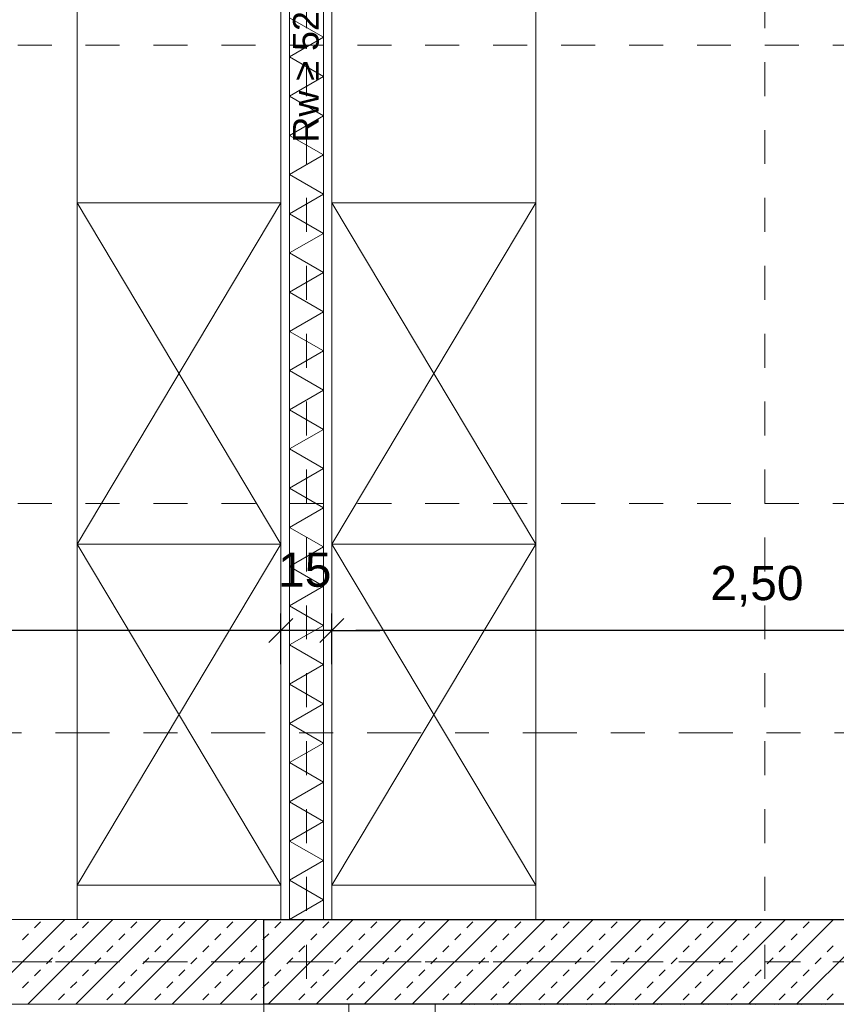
# Model space of a CAD drawing. Header units: metres. Extents: x -45.2 to 14.3, y -31.8 to 10.2.
# Tile 102 of 148: x -3.5 to -1.1, y -13.6 to -10.7. Entities that reach past the tile are written whole.
import ezdxf

# ---------------------------------------------------------------- set-up
doc = ezdxf.new("R2010")
doc.units = ezdxf.units.M
doc.header["$LTSCALE"] = 0.05
for name, pattern in [('Achsen 01', [5.291531, 3.175, -1.058062, 0.352704, -0.705764]), ('ISO-07 Punktiert', [0.889, 0.127, -0.762]), ('Raster 01', [2, 1, -1]), ('VW-01 Strichlinie kurz', [2, 1, -1])]:
    doc.linetypes.add(name, pattern=pattern)
doc.layers.get('0').update_dxf_attribs({"lineweight": 25})
for name, color, linetype, lineweight in [('013_Beton und Stahlbetonarbeiten-000 Unterzüge', 7, 'ISO-07 Punktiert', 13), ('013_Beton und Stahlbetonarbeiten-330 Außenwände', 7, 'Continuous', 25), ('013_Beton und Stahlbetonarbeiten-340 Innenwände', 7, 'Continuous', 18), ('039_Trockenbauarbeiten-340 Gipskarton', 7, 'Continuous', 9), ('AV1-Akustikvorgaben-Trennwände', 7, 'Continuous', 5), ('AV1-Einrichtung Bemaßung', 7, 'Continuous', 9), ('AV1-Schnitt Achsen', 7, 'Achsen 01', 18)]:
    doc.layers.add(name, color=color, linetype=linetype, lineweight=lineweight)
for name, color, linetype, lineweight, true_color in [('014_Fassadenarbeiten-330 mineralische Dämmung', 7, 'Continuous', 9, 0x666666), ('039_Trockenbauarbeiten-340 Dämmung', 7, 'Continuous', 9, 0xc0c0c0), ('AV1-Achsen', 1, 'Achsen 01', 18, 0xff0000), ('AV1-Einrichtung', 7, 'Continuous', 9, 0xa6a6a6), ('AV1-Raster', 7, 'Raster 01', 9, 0xa6a6a6)]:
    doc.layers.add(name, color=color, linetype=linetype, lineweight=lineweight, true_color=true_color)
doc.styles.add('Arial', font='arial.ttf')

msp = doc.modelspace()

# ---------------------------------------------------------------- linework, layer by layer
at = {"color": 0, "linetype": 'Continuous', "lineweight": 15}
for p, q in [((-2.7396, -12.4882), (-2.8104, -12.5589)), ((-2.7396, -12.4882), (-2.8104, -12.5589)), ((-2.6604, -12.5589), (-2.5896, -12.4882)), ((-2.6604, -12.5589), (-2.5896, -12.4882))]:
    msp.add_line(p, q, dxfattribs=at)
at = {"color": 0, "linetype": 'ByBlock', "lineweight": -2}
for p, q in [((-2.775, -12.5236), (-2.8457, -12.5236)), ((-2.775, -12.5236), (-2.8457, -12.5236)), ((-2.625, -12.5236), (-2.5543, -12.5236)), ((-2.625, -12.5236), (-2.5543, -12.5236))]:
    msp.add_line(p, q, dxfattribs=at)
at = {"layer": '013_Beton und Stahlbetonarbeiten-000 Unterzüge', "linetype": 'VW-01 Strichlinie kurz'}
msp.add_lwpolyline([(-2.825, -13.625), (-2.575, -13.625), (-2.575, -21.475), (-2.825, -21.475)], close=True, dxfattribs=at)
at = {"layer": '013_Beton und Stahlbetonarbeiten-330 Außenwände', "color": 251, "linetype": 'Continuous', "lineweight": 13, "true_color": 0x4c4c4c}
for p, q in [((-2.7042, -13.375), (-2.825, -13.4958)), ((-2.5628, -13.375), (-2.8128, -13.625)), ((-2.7931, -13.3997), (-2.7754, -13.382)), ((-2.4214, -13.375), (-2.6714, -13.625)), ((-2.6517, -13.3997), (-2.634, -13.382)), ((-2.2799, -13.375), (-2.5299, -13.625)), ((-2.5102, -13.3997), (-2.4926, -13.382)), ((-2.1385, -13.375), (-2.3885, -13.625)), ((-2.3688, -13.3997), (-2.3511, -13.382)), ((-1.9971, -13.375), (-2.2471, -13.625)), ((-2.2274, -13.3997), (-2.2097, -13.382)), ((-1.8557, -13.375), (-2.1057, -13.625)), ((-2.086, -13.3997), (-2.0683, -13.382)), ((-1.7142, -13.375), (-1.9642, -13.625)), ((-1.9445, -13.3997), (-1.9269, -13.382)), ((-1.5728, -13.375), (-1.8228, -13.625)), ((-1.8031, -13.3997), (-1.7854, -13.382)), ((-1.4314, -13.375), (-1.6814, -13.625)), ((-1.6617, -13.3997), (-1.644, -13.382)), ((-1.29, -13.375), (-1.54, -13.625)), ((-1.5203, -13.3997), (-1.5026, -13.382)), ((-1.1486, -13.375), (-1.3986, -13.625)), ((-1.3789, -13.3997), (-1.3612, -13.382)), ((-1.0071, -13.375), (-1.2571, -13.625)), ((-1.2374, -13.3997), (-1.2198, -13.382)), ((-2.825, -13.4316), (-2.8107, -13.4174)), ((-2.687, -13.435), (-2.6693, -13.4174)), ((-2.5456, -13.435), (-2.5279, -13.4174)), ((-2.4042, -13.435), (-2.3865, -13.4174)), ((-2.2627, -13.435), (-2.2451, -13.4174)), ((-2.1213, -13.435), (-2.1036, -13.4174)), ((-1.9799, -13.435), (-1.9622, -13.4174)), ((-1.8385, -13.435), (-1.8208, -13.4174)), ((-1.6971, -13.435), (-1.6794, -13.4174)), ((-1.5556, -13.435), (-1.538, -13.4174)), ((-1.4142, -13.435), (-1.3965, -13.4174)), ((-1.2728, -13.435), (-1.2551, -13.4174)), ((-2.7224, -13.4704), (-2.7047, -13.4527)), ((-2.5809, -13.4704), (-2.5633, -13.4527)), ((-2.4395, -13.4704), (-2.4218, -13.4527)), ((-2.2981, -13.4704), (-2.2804, -13.4527)), ((-2.1567, -13.4704), (-2.139, -13.4527)), ((-2.0153, -13.4704), (-1.9976, -13.4527)), ((-1.8738, -13.4704), (-1.8562, -13.4527)), ((-1.7324, -13.4704), (-1.7147, -13.4527)), ((-1.591, -13.4704), (-1.5733, -13.4527)), ((-1.4496, -13.4704), (-1.4319, -13.4527)), ((-1.3081, -13.4704), (-1.2905, -13.4527)), ((-1.1667, -13.4704), (-1.149, -13.4527)), ((-2.7577, -13.5057), (-2.74, -13.4881)), ((-2.6163, -13.5057), (-2.5986, -13.4881)), ((-2.4749, -13.5057), (-2.4572, -13.4881)), ((-2.3335, -13.5057), (-2.3158, -13.4881)), ((-2.192, -13.5057), (-2.1744, -13.4881)), ((-2.0506, -13.5057), (-2.0329, -13.4881)), ((-1.9092, -13.5057), (-1.8915, -13.4881)), ((-1.7678, -13.5057), (-1.7501, -13.4881)), ((-1.6263, -13.5057), (-1.6087, -13.4881)), ((-1.4849, -13.5057), (-1.4672, -13.4881)), ((-1.3435, -13.5057), (-1.3258, -13.4881)), ((-1.2021, -13.5057), (-1.1844, -13.4881)), ((-2.7931, -13.5411), (-2.7754, -13.5234)), ((-2.6517, -13.5411), (-2.634, -13.5234)), ((-2.5102, -13.5411), (-2.4926, -13.5234)), ((-2.3688, -13.5411), (-2.3511, -13.5234)), ((-2.2274, -13.5411), (-2.2097, -13.5234)), ((-2.086, -13.5411), (-2.0683, -13.5234)), ((-1.9445, -13.5411), (-1.9269, -13.5234)), ((-1.8031, -13.5411), (-1.7854, -13.5234)), ((-1.6617, -13.5411), (-1.644, -13.5234)), ((-1.5203, -13.5411), (-1.5026, -13.5234)), ((-1.3789, -13.5411), (-1.3612, -13.5234)), ((-1.2374, -13.5411), (-1.2198, -13.5234)), ((-2.825, -13.573), (-2.8107, -13.5588)), ((-2.687, -13.5765), (-2.6693, -13.5588)), ((-2.5456, -13.5765), (-2.5279, -13.5588)), ((-2.4042, -13.5765), (-2.3865, -13.5588)), ((-2.2627, -13.5765), (-2.2451, -13.5588)), ((-2.1213, -13.5765), (-2.1036, -13.5588)), ((-1.9799, -13.5765), (-1.9622, -13.5588)), ((-1.8385, -13.5765), (-1.8208, -13.5588)), ((-1.6971, -13.5765), (-1.6794, -13.5588)), ((-1.5556, -13.5765), (-1.538, -13.5588)), ((-1.4142, -13.5765), (-1.3965, -13.5588)), ((-1.2728, -13.5765), (-1.2551, -13.5588)), ((-2.7224, -13.6118), (-2.7047, -13.5941)), ((-2.5809, -13.6118), (-2.5633, -13.5941)), ((-2.4395, -13.6118), (-2.4218, -13.5941)), ((-2.2981, -13.6118), (-2.2804, -13.5941)), ((-2.1567, -13.6118), (-2.139, -13.5941)), ((-2.0153, -13.6118), (-1.9976, -13.5941)), ((-1.8738, -13.6118), (-1.8562, -13.5941)), ((-1.7324, -13.6118), (-1.7147, -13.5941)), ((-1.591, -13.6118), (-1.5733, -13.5941)), ((-1.4496, -13.6118), (-1.4319, -13.5941)), ((-1.3081, -13.6118), (-1.2905, -13.5941)), ((-1.1667, -13.6118), (-1.149, -13.5941))]:
    msp.add_line(p, q, dxfattribs=at)
at = {"layer": '013_Beton und Stahlbetonarbeiten-330 Außenwände'}
msp.add_lwpolyline([(0.125, -13.625), (-2.825, -13.625), (-2.825, -13.375), (-0.125, -13.375), (-0.125, -7.95), (0.125, -7.95)], close=True, dxfattribs=at)
at = {"layer": '013_Beton und Stahlbetonarbeiten-340 Innenwände', "color": 251, "linetype": 'Continuous', "lineweight": 13, "true_color": 0x4c4c4c}
for p, q in [((-3.4113, -13.375), (-3.6613, -13.625)), ((-3.2699, -13.375), (-3.5199, -13.625)), ((-3.5002, -13.3997), (-3.4825, -13.382)), ((-3.1285, -13.375), (-3.3785, -13.625)), ((-3.3588, -13.3997), (-3.3411, -13.382)), ((-2.987, -13.375), (-3.237, -13.625)), ((-3.2173, -13.3997), (-3.1997, -13.382)), ((-2.8456, -13.375), (-3.0956, -13.625)), ((-3.0759, -13.3997), (-3.0582, -13.382)), ((-2.9345, -13.3997), (-2.9168, -13.382)), ((-3.5355, -13.435), (-3.5179, -13.4174)), ((-3.3941, -13.435), (-3.3764, -13.4174)), ((-3.2527, -13.435), (-3.235, -13.4174)), ((-3.1113, -13.435), (-3.0936, -13.4174)), ((-2.9698, -13.435), (-2.9522, -13.4174)), ((-3.4295, -13.4704), (-3.4118, -13.4527)), ((-3.288, -13.4704), (-3.2704, -13.4527)), ((-3.1466, -13.4704), (-3.1289, -13.4527)), ((-3.0052, -13.4704), (-2.9875, -13.4527)), ((-2.8638, -13.4704), (-2.8461, -13.4527)), ((-2.8284, -13.435), (-2.825, -13.4316)), ((-3.4648, -13.5057), (-3.4471, -13.4881)), ((-3.3234, -13.5057), (-3.3057, -13.4881)), ((-3.182, -13.5057), (-3.1643, -13.4881)), ((-3.0406, -13.5057), (-3.0229, -13.4881)), ((-2.825, -13.4958), (-2.9542, -13.625)), ((-2.8991, -13.5057), (-2.8815, -13.4881)), ((-3.5002, -13.5411), (-3.4825, -13.5234)), ((-3.3588, -13.5411), (-3.3411, -13.5234)), ((-3.2173, -13.5411), (-3.1997, -13.5234)), ((-3.0759, -13.5411), (-3.0582, -13.5234)), ((-2.9345, -13.5411), (-2.9168, -13.5234)), ((-3.5355, -13.5765), (-3.5179, -13.5588)), ((-3.3941, -13.5765), (-3.3764, -13.5588)), ((-3.2527, -13.5765), (-3.235, -13.5588)), ((-3.1113, -13.5765), (-3.0936, -13.5588)), ((-2.9698, -13.5765), (-2.9522, -13.5588)), ((-3.4295, -13.6118), (-3.4118, -13.5941)), ((-3.288, -13.6118), (-3.2704, -13.5941)), ((-3.1466, -13.6118), (-3.1289, -13.5941)), ((-3.0052, -13.6118), (-2.9875, -13.5941)), ((-2.8638, -13.6118), (-2.8461, -13.5941)), ((-2.8284, -13.5765), (-2.825, -13.573))]:
    msp.add_line(p, q, dxfattribs=at)
at = {"layer": '013_Beton und Stahlbetonarbeiten-340 Innenwände'}
msp.add_lwpolyline([(-13.625, -13.625), (-13.625, -13.375), (-2.825, -13.375), (-2.825, -13.625)], close=True, dxfattribs=at)
at = {"layer": '014_Fassadenarbeiten-330 mineralische Dämmung'}
msp.add_lwpolyline([(0.305, -8.05), (0.125, -8.05), (0.125, -13.625), (-2.3205, -13.625), (-2.3205, -13.805), (0.305, -13.805)], close=True, dxfattribs=at)
for points in [[(-2.2062, -13.6256), (-2.2127, -13.625), (-2.2191, -13.6256)], [(-2.1373, -13.6256), (-2.1437, -13.625), (-2.1502, -13.6256)], [(-2.0684, -13.6256), (-2.0748, -13.625), (-2.0812, -13.6256)], [(-1.9994, -13.6256), (-2.0059, -13.625), (-2.0123, -13.6256)], [(-1.9305, -13.6256), (-1.9369, -13.625), (-1.9434, -13.6256)], [(-1.8615, -13.6256), (-1.868, -13.625), (-1.8744, -13.6256)], [(-1.7926, -13.6256), (-1.799, -13.625), (-1.8055, -13.6256)], [(-1.7236, -13.6256), (-1.7301, -13.625), (-1.7365, -13.6256)], [(-1.6547, -13.6256), (-1.6611, -13.625), (-1.6676, -13.6256)], [(-1.5857, -13.6256), (-1.5922, -13.625), (-1.5986, -13.6256)], [(-1.5168, -13.6256), (-1.5232, -13.625), (-1.5297, -13.6256)], [(-1.4478, -13.6256), (-1.4543, -13.625), (-1.4607, -13.6256)], [(-1.3789, -13.6256), (-1.3853, -13.625), (-1.3918, -13.6256)], [(-1.31, -13.6256), (-1.3164, -13.625), (-1.3229, -13.6256)], [(-1.241, -13.6256), (-1.2475, -13.625), (-1.2539, -13.6256)], [(-1.1721, -13.6256), (-1.1785, -13.625), (-1.185, -13.6256)]]:
    msp.add_lwpolyline(points, dxfattribs=at)
at = {"layer": '039_Trockenbauarbeiten-340 Dämmung'}
msp.add_lwpolyline([(-2.65, -13.375), (-2.65, -8.25), (-2.75, -8.25), (-2.75, -13.375)], close=True, dxfattribs=at)
msp.add_lwpolyline([(-2.75, -13.375), (-2.65, -13.3173), (-2.75, -13.2595), (-2.65, -13.2018), (-2.75, -13.1441), (-2.65, -13.0863), (-2.75, -13.0286), (-2.65, -12.9709), (-2.75, -12.9131), (-2.65, -12.8554), (-2.75, -12.7976), (-2.65, -12.7399), (-2.75, -12.6822), (-2.65, -12.6244), (-2.75, -12.5667), (-2.65, -12.509), (-2.75, -12.4512), (-2.65, -12.3935), (-2.75, -12.3358), (-2.65, -12.278), (-2.75, -12.2203), (-2.65, -12.1626), (-2.75, -12.1048), (-2.65, -12.0471), (-2.75, -11.9894), (-2.65, -11.9316), (-2.75, -11.8739), (-2.65, -11.8162), (-2.75, -11.7584), (-2.65, -11.7007), (-2.75, -11.6429), (-2.65, -11.5852), (-2.75, -11.5275), (-2.65, -11.4697), (-2.75, -11.412), (-2.65, -11.3543), (-2.75, -11.2965), (-2.65, -11.2388), (-2.75, -11.1811), (-2.65, -11.1233), (-2.75, -11.0656), (-2.65, -11.0079), (-2.75, -10.9501), (-2.65, -10.8924), (-2.75, -10.8347), (-2.65, -10.7769), (-2.75, -10.7192)], dxfattribs=at)
at = {"layer": '039_Trockenbauarbeiten-340 Gipskarton'}
for points in [[(-2.775, -13.375), (-2.775, -8.25), (-2.75, -8.25), (-2.75, -13.375)], [(-2.625, -13.375), (-2.625, -8.25), (-2.65, -8.25), (-2.65, -13.375)]]:
    msp.add_lwpolyline(points, close=True, dxfattribs=at)
at = {"layer": 'AV1-Achsen'}
msp.add_line((-43.35, -13.5), (4.2, -13.5), dxfattribs=at)
at = {"layer": 'AV1-Einrichtung'}
for p, q in [((-3.375, -11.2647), (-2.775, -12.2696)), ((-2.775, -11.2647), (-3.375, -12.2696)), ((-2.625, -11.2647), (-2.025, -12.2696)), ((-2.025, -11.2647), (-2.625, -12.2696)), ((-3.375, -12.2696), (-2.775, -13.2745)), ((-2.775, -12.2696), (-3.375, -13.2745)), ((-2.625, -12.2696), (-2.025, -13.2745)), ((-2.025, -12.2696), (-2.625, -13.2745))]:
    msp.add_line(p, q, dxfattribs=at)
at = {"layer": 'AV1-Einrichtung', "linetype": 'Continuous'}
for points in [[(-3.375, -10.2598), (-2.775, -10.2598), (-2.775, -11.2647), (-3.375, -11.2647)], [(-2.625, -10.2598), (-2.025, -10.2598), (-2.025, -11.2647), (-2.625, -11.2647)]]:
    msp.add_lwpolyline(points, close=True, dxfattribs=at)
at = {"layer": 'AV1-Einrichtung'}
for points in [[(-3.375, -12.2696), (-3.375, -11.2647), (-2.775, -11.2647), (-2.775, -12.2696)], [(-2.625, -12.2696), (-2.625, -11.2647), (-2.025, -11.2647), (-2.025, -12.2696)], [(-3.375, -13.2745), (-3.375, -12.2696), (-2.775, -12.2696), (-2.775, -13.2745)], [(-2.625, -13.2745), (-2.625, -12.2696), (-2.025, -12.2696), (-2.025, -13.2745)], [(-3.375, -13.375), (-3.375, -13.2745), (-2.775, -13.2745), (-2.775, -13.375)], [(-2.625, -13.375), (-2.625, -13.2745), (-2.025, -13.2745), (-2.025, -13.375)]]:
    msp.add_lwpolyline(points, close=True, dxfattribs=at)
at = {"layer": 'AV1-Einrichtung Bemaßung', "color": 0, "lineweight": -2}
for p, q in [((-2.775, -12.6236), (-2.775, -12.4736)), ((-2.775, -12.6236), (-2.775, -12.4736)), ((-2.625, -12.6236), (-2.625, -12.4736)), ((-2.625, -12.6236), (-2.625, -12.4736)), ((-2.8457, -12.5236), (-5.2543, -12.5236)), ((-2.8457, -12.5236), (-2.9164, -12.5236)), ((-2.625, -12.5236), (-2.775, -12.5236)), ((-2.5543, -12.5236), (-2.4836, -12.5236)), ((-0.1957, -12.5236), (-2.5543, -12.5236))]:
    msp.add_line(p, q, dxfattribs=at)
at = {"layer": 'AV1-Raster'}
for p, q in [((-2.7, -22.95), (-2.7, 1.35)), ((-1.35, -22.95), (-1.35, 1.35)), ((1.35, -10.8), (-40.5, -10.8)), ((1.35, -12.15), (-40.5, -12.15)), ((1.35, -13.5), (-40.5, -13.5))]:
    msp.add_line(p, q, dxfattribs=at)
at = {"layer": 'AV1-Schnitt Achsen'}
msp.add_line((-43.35, -12.825), (4.2, -12.825), dxfattribs=at)
at = {"layer": 'Defpoints', "color": 0, "lineweight": 0}
for p, q in [((-2.775, -12.5236), (-2.775, -12.5236)), ((-2.625, -12.5236), (-2.625, -12.5236)), ((-2.775, -13.375), (-2.775, -13.375)), ((-2.775, -13.375), (-2.775, -13.375)), ((-2.625, -13.375), (-2.625, -13.375)), ((-2.625, -13.375), (-2.625, -13.375))]:
    msp.add_line(p, q, dxfattribs=at)

# ---------------------------------------------------------------- texts
at = {"layer": 'AV1-Akustikvorgaben-Trennwände', "insert": (-2.6627, -11.0866), "char_height": 0.07565, "attachment_point": 7, "rotation": 90, "style": 'Arial'}
msp.add_mtext('Rw ≥ 52 dB', dxfattribs=at)
at = {"layer": 'AV1-Einrichtung Bemaßung', "color": 0, "char_height": 0.10087, "attachment_point": 7, "style": 'Arial'}
for s, insert in [('15', (-2.7832, -12.3966)), ('2,50', (-1.5108, -12.4534))]:
    msp.add_mtext(s, dxfattribs=dict(at, insert=insert))

doc.saveas('drawing.dxf')
